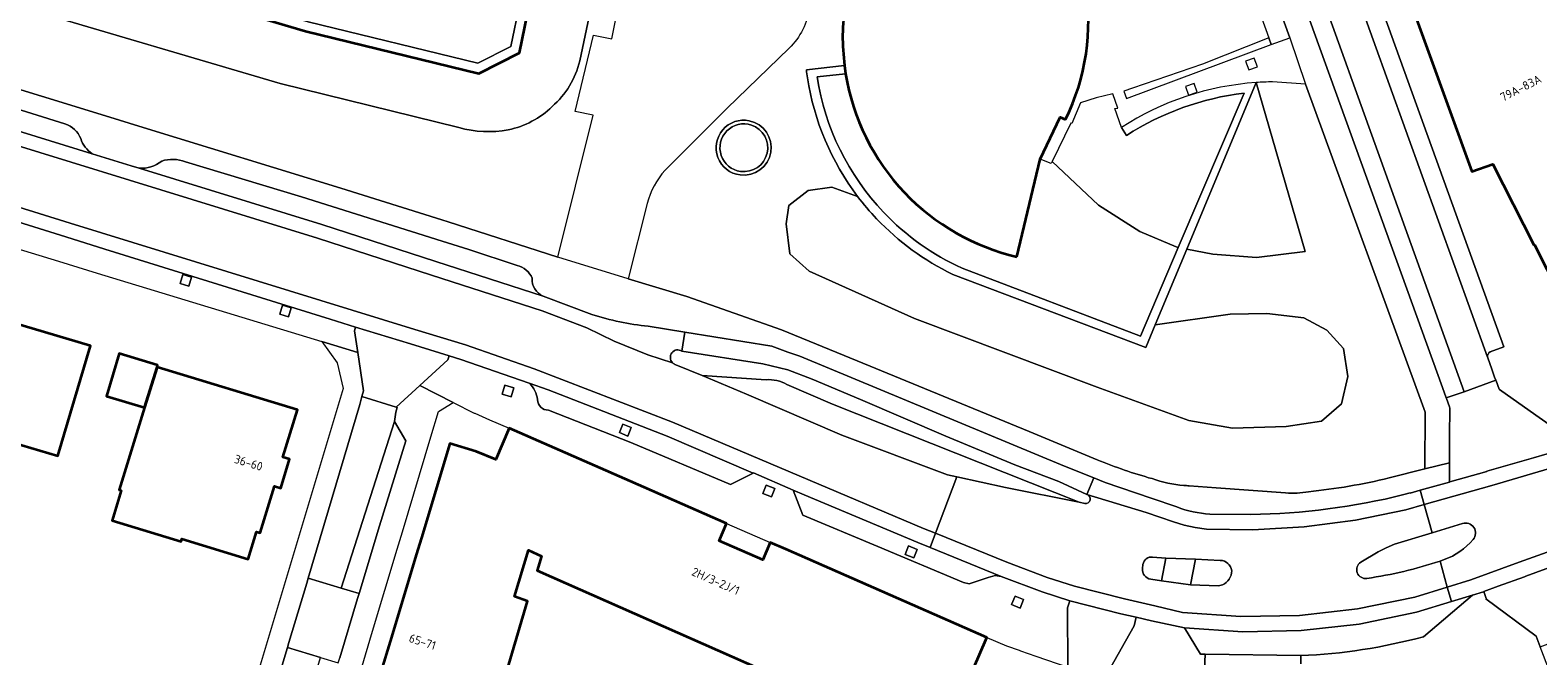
# Model space of a CAD drawing. Extents: x 151587 to 155483, y 462503 to 464608.
# Tile 162 of 236: x 154031 to 154188, y 463337 to 463403. Entities that reach past the tile are written whole.
import ezdxf
from ezdxf.enums import TextEntityAlignment as Align

# ---------------------------------------------------------------- set-up
doc = ezdxf.new("R2010")
doc.units = 0
doc.header["$LTSCALE"] = 0.5
for name, color, linetype, lineweight in [('B-RO-GK-BESCHOEIING-G', 251, 'GK-BESCHOEIING', 35), ('B-RO-GR-BEPLANTING_CULTUUR_BODEMBEDEKKER-GV', 251, 'CONTINUOUS', 18), ('B-RO-GR-BEPLANTING_CULTUUR_HEESTERS-GV', 251, 'CONTINUOUS', 18), ('B-RO-GR-GROENVOORZIENING-GV', 251, 'CONTINUOUS', 18), ('B-RO-GR-HAAG-GV', 251, 'CONTINUOUS', 13), ('B-RO-IE-TERREINAFSCHEIDING_KUNSTMATIG_HEKWERK-G', 251, 'IE-TERREINAFSCHEIDING-KUNSTMATIG', 18), ('B-RO-OG-BEBOUWING-GV', 6, 'CONTINUOUS', 35), ('B-RO-OG-BEBOUWING-T18', 1, 'CONTINUOUS', 18), ('B-RO-OG-TERREIN_CULTUURSCHEIDING-GV', 251, 'CONTINUOUS', 18), ('B-RO-OG-WATER_MEER-GV', 251, 'CONTINUOUS', 18), ('B-RO-OG-WATER_SLOOT-GV', 251, 'CONTINUOUS', 18), ('B-RO-VH-VERHARDING_ASFALT-GV', 251, 'CONTINUOUS', 18), ('B-RO-VH-VERHARDING_BETONSTRAATSTEEN-GV', 251, 'CONTINUOUS', 18), ('B-RO-VH-VERHARDING_HALFVERHARDING_GRIND-GV', 251, 'CONTINUOUS', 18), ('B-RO-VH-VERHARDING_STRAATBAKSTEEN-GV', 251, 'CONTINUOUS', 18), ('B-RO-VH-VERHARDING_TEGEL-GV', 251, 'CONTINUOUS', 18)]:
    doc.layers.add(name, color=color, linetype=linetype, lineweight=lineweight)
doc.styles.add('NLCS-ISO-M200-T18', font='NLCS-ISO.ttf', dxfattribs={"height": 0.36})
doc.linetypes.add('GK-BESCHOEIING', pattern='A,30,-5,[1,NLCS.SHX,S=1,R=0,X=0,Y=0],-5', length=40)
doc.linetypes.add('IE-TERREINAFSCHEIDING-KUNSTMATIG', pattern='A,4,[82,NLCS.SHX,S=0.75,R=90,X=0,Y=0],4,-2', length=10)

msp = doc.modelspace()

# ---------------------------------------------------------------- linework, layer by layer
at = {"layer": 'B-RO-GK-BESCHOEIING-G', "flags": 128}
msp.add_lwpolyline([(154037.36, 463409.099), (154059.507, 463402.54), (154077.638, 463398.104), (154081.866, 463400.249), (154083.83, 463409.813)], dxfattribs=at)
at = {"layer": 'B-RO-GR-BEPLANTING_CULTUUR_BODEMBEDEKKER-GV', "flags": 128}
msp.add_lwpolyline([(154162.41, 463401.831), (154160.373, 463407.543), (154158.167, 463407.413), (154159.003, 463405.222), (154160.218, 463401.822), (154160.481, 463401.114)], close=True, dxfattribs=at)
at = {"layer": 'B-RO-GR-BEPLANTING_CULTUUR_HEESTERS-GV', "flags": 128}
for points in [[(154115.976, 463398.075), (154112.992, 463397.739)], [(154145.352, 463391.61), (154144.807, 463392.449), (154144.119, 463394.439), (154144.417, 463394.469), (154143.909, 463395.968), (154142.165, 463395.541), (154140.527, 463395.019), (154139.615, 463392.872), (154139.513, 463392.908), (154137.58, 463388.901), (154142.412, 463384.322), (154146.751, 463381.554), (154150.542, 463379.958), (154150.755, 463379.915), (154157.625, 463396.031)], [(154150.755, 463379.915), (154150.542, 463379.958), (154146.751, 463381.554), (154142.412, 463384.322), (154137.58, 463388.901), (154137.47, 463388.673), (154136.325, 463389.12), (154133.86, 463378.923)], [(154128.154, 463377.729), (154146.793, 463370.621), (154150.755, 463379.915)]]:
    msp.add_lwpolyline(points, dxfattribs=at)
at = {"layer": 'B-RO-GR-BEPLANTING_CULTUUR_HEESTERS-GV'}
for points in [[(154112.992, 463397.739, 0.1524421), (154119.947, 463383.577)], [(154122.124, 463385.641, -0.1508897), (154115.976, 463398.075)], [(154157.625, 463396.031, 0.1157599), (154145.352, 463391.61)], [(154133.86, 463378.923, -0.1450139), (154122.124, 463385.641)], [(154119.947, 463383.577, 0.0948332), (154128.154, 463377.729)]]:
    msp.add_lwpolyline(points, format="xyb", dxfattribs=at)
at = {"layer": 'B-RO-GR-GROENVOORZIENING-GV', "flags": 128}
for points in [[(154160.481, 463401.114), (154160.218, 463401.822), (154153.286, 463399.087), (154145.965, 463396.567), (154145.057, 463396.263), (154145.347, 463395.492)], [(154159.021, 463398.801), (154158.693, 463399.704), (154157.791, 463399.375), (154158.118, 463398.475)], [(154152.738, 463396.139), (154152.426, 463397.047), (154151.518, 463396.734), (154151.831, 463395.828)], [(154047.313, 463375.867), (154047.594, 463376.785), (154046.677, 463377.066), (154046.396, 463376.149)], [(154057.733, 463372.659), (154058.014, 463373.577), (154057.096, 463373.858), (154056.815, 463372.941)], [(154081, 463364.29), (154081.281, 463365.209), (154080.363, 463365.49), (154080.082, 463364.572)], [(154092.32, 463360.539), (154093.211, 463360.179), (154093.571, 463361.068), (154092.681, 463361.428)], [(154107.324, 463354.167), (154108.214, 463353.807), (154108.575, 463354.696), (154107.685, 463355.056)], [(154122.2, 463347.79), (154123.091, 463347.43), (154123.451, 463348.319), (154122.562, 463348.68)], [(154133.328, 463342.544), (154134.219, 463342.184), (154134.579, 463343.074), (154133.689, 463343.434)]]:
    msp.add_lwpolyline(points, close=True, dxfattribs=at)
for points in [[(154112.992, 463397.739), (154115.976, 463398.075), (154115.876, 463398.928), (154115.852, 463398.925), (154111.877, 463398.477)], [(154127.176, 463377.086), (154147.344, 463369.428), (154148.33, 463371.797), (154151.636, 463379.738), (154158.887, 463397.151)], [(154157.625, 463396.031), (154150.755, 463379.915), (154146.793, 463370.621), (154128.154, 463377.729)], [(154144.807, 463392.449), (154145.352, 463391.61)]]:
    msp.add_lwpolyline(points, dxfattribs=at)
at = {"layer": 'B-RO-GR-GROENVOORZIENING-GV'}
for points in [[(154111.877, 463398.477, 0.0084114), (154111.992, 463397.661)], [(154111.992, 463397.661, 0.1246876), (154117.234, 463385.232)], [(154119.947, 463383.577, -0.1524421), (154112.992, 463397.739)], [(154158.887, 463397.151, 0.1274339), (154144.807, 463392.449)], [(154145.352, 463391.61, -0.1157599), (154157.625, 463396.031)], [(154117.234, 463385.232, 0.0277162), (154119.221, 463382.889)], [(154119.221, 463382.889, 0.0891144), (154127.176, 463377.086)], [(154128.154, 463377.729, -0.0948332), (154119.947, 463383.577)]]:
    msp.add_lwpolyline(points, format="xyb", dxfattribs=at)
at = {"layer": 'B-RO-GR-HAAG-GV', "flags": 128}
msp.add_lwpolyline([(154160.218, 463401.822), (154153.286, 463399.087), (154145.965, 463396.567), (154145.057, 463396.263), (154145.347, 463395.492), (154160.481, 463401.114)], close=True, dxfattribs=at)
for points in [[(154112.992, 463397.739), (154115.976, 463398.075), (154115.876, 463398.928), (154115.852, 463398.925), (154111.877, 463398.477)], [(154127.176, 463377.086), (154147.344, 463369.428), (154148.33, 463371.797), (154151.636, 463379.738), (154158.887, 463397.151)], [(154157.625, 463396.031), (154150.755, 463379.915), (154146.793, 463370.621), (154128.154, 463377.729)], [(154144.807, 463392.449), (154145.352, 463391.61)]]:
    msp.add_lwpolyline(points, dxfattribs=at)
at = {"layer": 'B-RO-GR-HAAG-GV'}
for points in [[(154111.877, 463398.477, 0.0084114), (154111.992, 463397.661)], [(154111.992, 463397.661, 0.1246876), (154117.234, 463385.232)], [(154119.947, 463383.577, -0.1524421), (154112.992, 463397.739)], [(154158.887, 463397.151, 0.1274339), (154144.807, 463392.449)], [(154145.352, 463391.61, -0.1157599), (154157.625, 463396.031)], [(154117.234, 463385.232, 0.0277162), (154119.221, 463382.889)], [(154119.221, 463382.889, 0.0891144), (154127.176, 463377.086)], [(154128.154, 463377.729, -0.0948332), (154119.947, 463383.577)]]:
    msp.add_lwpolyline(points, format="xyb", dxfattribs=at)
at = {"layer": 'B-RO-IE-TERREINAFSCHEIDING_KUNSTMATIG_HEKWERK-G', "flags": 128}
msp.add_lwpolyline([(154144.807, 463392.449), (154144.119, 463394.439)], dxfattribs=at)
at = {"layer": 'B-RO-OG-BEBOUWING-GV', "flags": 128}
for points in [[(154171.981, 463414.005), (154181.456, 463387.85), (154183.643, 463388.62), (154187.923, 463380.175), (154188.011, 463380.175), (154193.125, 463370.073), (154192.99, 463370.015), (154195.562, 463364.965), (154200.455, 463366.699), (154248.839, 463384.253), (154245.401, 463393.752), (154243.222, 463399.795), (154242.268, 463402.443), (154243.095, 463402.741)], [(154115.876, 463398.928), (154115.976, 463398.075)], [(154133.86, 463378.923), (154136.325, 463389.12), (154138.391, 463393.521), (154138.956, 463393.28)], [(154129.322, 463335.78), (154130.75, 463339.122), (154109.714, 463348.333), (154108.089, 463349.045), (154107.307, 463347.221), (154102.748, 463349.224), (154103.539, 463351.037), (154093.436, 463355.46), (154080.805, 463360.99), (154079.401, 463357.736), (154077.34, 463358.567), (154074.6, 463359.399), (154071.63, 463349.546), (154071.085, 463347.74), (154068.495, 463339.148), (154067.292, 463335.155)], [(154076.131, 463320.545), (154082.71, 463342.903), (154081.353, 463343.388), (154082.828, 463348.23), (154084.181, 463347.627), (154083.723, 463346.121), (154115.756, 463331.947)]]:
    msp.add_lwpolyline(points, dxfattribs=at)
at = {"layer": 'B-RO-OG-BEBOUWING-GV'}
for points in [[(154138.956, 463393.28, 0.157497), (154141.044, 463407.362)], [(154115.949, 463405.337, 0.07661), (154115.876, 463398.928)], [(154115.976, 463398.075, 0.1508897), (154122.124, 463385.641)], [(154122.124, 463385.641, 0.1450139), (154133.86, 463378.923)]]:
    msp.add_lwpolyline(points, format="xyb", dxfattribs=at)
at = {"layer": 'B-RO-OG-BEBOUWING-GV', "flags": 128}
for points in [[(153993.587, 463337.848), (153997.214, 463336.778), (154005.11, 463334.45), (154013.829, 463363.967), (154033.606, 463358.123), (154037.019, 463369.627), (154013.314, 463376.67), (154013.518, 463377.361), (154010.668, 463377.453), (154003.374, 463379.612), (153999.96, 463368.081), (154002.308, 463367.392), (153994.606, 463341.3)], [(154042.673, 463363.169), (154043.986, 463367.389), (154044.051, 463367.606), (154040.029, 463368.82), (154038.704, 463364.36)], [(154043.986, 463367.389), (154042.673, 463363.169), (154040.045, 463354.538), (154040.246, 463354.476), (154039.296, 463351.357), (154046.509, 463349.162), (154046.585, 463349.41), (154053.501, 463347.303), (154054.375, 463350.174), (154054.778, 463350.051), (154056.267, 463354.941), (154056.931, 463354.738), (154057.853, 463357.763), (154057.156, 463357.975), (154058.662, 463362.919)]]:
    msp.add_lwpolyline(points, close=True, dxfattribs=at)
at = {"layer": 'B-RO-OG-TERREIN_CULTUURSCHEIDING-GV', "flags": 128}
for points in [[(154074.411, 463382.591), (154085.904, 463378.883), (154089.593, 463393.724), (154087.717, 463394.134), (154089.618, 463402.122), (154091.547, 463401.722), (154092.695, 463407.529), (154090.029, 463408.201), (154083.61, 463410.171), (154084.406, 463413.879), (154084.486, 463414.252), (154085.466, 463418.818), (154085.52, 463419.067), (154086.124, 463421.881), (154092.784, 463420.751), (154092.847, 463421.138), (154092.232, 463421.25), (154091.217, 463421.435), (154086.619, 463422.272), (154085.995, 463422.319), (154083.3, 463410.006), (154083.83, 463409.813), (154089.966, 463407.901), (154088.192, 463399.412)], [(154075.536, 463392.436), (154056.876, 463397.034), (154030.117, 463404.919), (154008.245, 463411.384), (154006.032, 463403.69), (154038.604, 463393.662), (154042.538, 463392.455), (154063.213, 463386.111), (154073.755, 463382.803), (154074.411, 463382.591)], [(154110.062, 463400.748), (154103.575, 463394.427), (154097.094, 463387.973)], [(154111.877, 463398.477), (154115.852, 463398.925), (154115.876, 463398.928)], [(154158.887, 463397.151), (154164.033, 463379.484), (154158.921, 463378.861), (154154.381, 463379.185), (154151.636, 463379.738), (154148.33, 463371.797), (154156.163, 463372.914), (154160.022, 463373.006), (154163.88, 463372.547), (154166.269, 463371.263), (154168.014, 463369.336), (154168.474, 463366.401), (154167.831, 463363.557), (154165.718, 463361.722), (154162.043, 463361.172), (154156.439, 463360.988), (154151.845, 463361.814), (154142.291, 463365.3), (154123.182, 463372.456), (154112.158, 463377.41), (154110.137, 463379.244), (154109.769, 463382.364), (154110.045, 463384.29), (154112.066, 463385.85), (154114.546, 463386.217), (154117.234, 463385.232)], [(154172.787, 463355.803), (154176.545, 463356.743), (154176.579, 463362.686), (154164.042, 463396.981), (154160.597, 463397.219)], [(154117.234, 463385.232), (154114.546, 463386.217), (154112.066, 463385.85), (154110.045, 463384.29), (154109.769, 463382.364), (154110.137, 463379.244), (154112.158, 463377.41), (154123.182, 463372.456), (154142.291, 463365.3), (154151.845, 463361.814), (154156.439, 463360.988), (154162.043, 463361.172), (154165.718, 463361.722), (154167.831, 463363.557), (154168.474, 463366.401), (154168.014, 463369.336), (154166.269, 463371.263), (154163.88, 463372.547), (154160.022, 463373.006), (154156.163, 463372.914), (154148.33, 463371.797), (154147.344, 463369.428), (154127.176, 463377.086)], [(154095.238, 463384.488), (154093.246, 463376.626), (154099.384, 463374.76), (154109.267, 463371.269), (154117.189, 463368.044), (154135.157, 463360.647), (154142.284, 463357.68)], [(154151.886, 463354.977), (154154.715, 463354.767), (154161.967, 463354.228)]]:
    msp.add_lwpolyline(points, dxfattribs=at)
at = {"layer": 'B-RO-OG-TERREIN_CULTUURSCHEIDING-GV'}
for points in [[(154112.205, 463405.004, -0.1713754), (154110.062, 463400.748)], [(154115.876, 463398.928, -0.07661), (154115.949, 463405.337)], [(154088.192, 463399.412, -0.1534797), (154085.292, 463394.643)], [(154111.992, 463397.661, -0.0084114), (154111.877, 463398.477)], [(154117.234, 463385.232, -0.1246876), (154111.992, 463397.661)], [(154160.597, 463397.219, 0.0140129), (154158.887, 463397.151)], [(154085.292, 463394.643, -0.1459787), (154080.715, 463392.213)], [(154080.715, 463392.213, -0.114111), (154075.536, 463392.436)], [(154104.937, 463387.485, -1.0373713), (154105.905, 463393.157)], [(154105.905, 463393.157, -0.9639992), (154104.937, 463387.485)], [(154097.094, 463387.973, 0.1245177), (154095.238, 463384.488)], [(154119.221, 463382.889, -0.0277162), (154117.234, 463385.232)], [(154127.176, 463377.086, -0.0891144), (154119.221, 463382.889)], [(154142.284, 463357.68, 0.027595), (154148.021, 463355.72)], [(154164.373, 463354.358, 0.0357798), (154172.787, 463355.803)], [(154148.021, 463355.72, 0.0662609), (154151.329, 463355.009)], [(154151.329, 463355.009, 0.0108394), (154151.886, 463354.977)], [(154161.967, 463354.228, 0.066486), (154164.373, 463354.358)]]:
    msp.add_lwpolyline(points, format="xyb", dxfattribs=at)
at = {"layer": 'B-RO-OG-TERREIN_CULTUURSCHEIDING-GV', "flags": 128}
msp.add_lwpolyline([(154158.887, 463397.151), (154151.636, 463379.738), (154154.381, 463379.185), (154158.921, 463378.861), (154164.033, 463379.484)], close=True, dxfattribs=at)
at = {"layer": 'B-RO-OG-WATER_MEER-GV', "flags": 128}
for points in [[(154083.3, 463410.006), (154085.995, 463422.319), (154086.619, 463422.272), (154092.436, 463449.326), (154091.041, 463453.772), (154068.32, 463459.111), (154000.1, 463475.734), (153991.401, 463477.848), (153978.816, 463426.289), (153984.577, 463424.586), (153984.808, 463425.533), (154004.241, 463419.823), (154004.943, 463422.211), (154014.979, 463419.121), (154014.034, 463415.907), (154037.36, 463409.099), (154037.644, 463410.058), (154059.777, 463403.503), (154077.516, 463399.163), (154080.983, 463400.922), (154082.85, 463410.014)], [(154083.83, 463409.813), (154083.3, 463410.006), (154082.85, 463410.014), (154080.983, 463400.922), (154077.516, 463399.163), (154059.777, 463403.503), (154037.644, 463410.058), (154037.36, 463409.099), (154059.507, 463402.54), (154077.638, 463398.104), (154081.866, 463400.249)]]:
    msp.add_lwpolyline(points, close=True, dxfattribs=at)
at = {"layer": 'B-RO-OG-WATER_SLOOT-GV', "flags": 128}
for points in [[(154083.83, 463409.813), (154081.866, 463400.249), (154077.638, 463398.104), (154059.507, 463402.54), (154037.36, 463409.099), (154036.8, 463406.935), (154009.365, 463415.095), (154009.317, 463415.109), (154008.245, 463411.384), (154030.117, 463404.919), (154056.876, 463397.034), (154075.536, 463392.436)], [(154088.192, 463399.412), (154089.966, 463407.901), (154083.83, 463409.813)]]:
    msp.add_lwpolyline(points, dxfattribs=at)
at = {"layer": 'B-RO-OG-WATER_SLOOT-GV'}
for points in [[(154085.292, 463394.643, 0.1534797), (154088.192, 463399.412)], [(154080.715, 463392.213, 0.1459787), (154085.292, 463394.643)], [(154075.536, 463392.436, 0.114111), (154080.715, 463392.213)]]:
    msp.add_lwpolyline(points, format="xyb", dxfattribs=at)
at = {"layer": 'B-RO-VH-VERHARDING_ASFALT-GV', "flags": 128}
for points in [[(153958.099, 463414.001), (153956.445, 463414.552), (153951.033, 463416.106), (153947.824, 463417.03), (153946.202, 463417.497), (153933.48, 463421.408), (153933.074, 463421.532), (153932.644, 463420.131), (153947.408, 463415.642), (153950.602, 463414.671), (153956.029, 463413.111), (153991.456, 463402.106), (154015.336, 463394.884), (154060.767, 463380.884), (154072.7, 463377.008), (154084.251, 463373.257), (154088.918, 463371.493), (154091.789, 463370.084), (154095.282, 463368.679), (154097.887, 463367.844)], [(154097.887, 463367.844), (154095.282, 463368.679), (154091.789, 463370.084), (154088.918, 463371.493), (154084.251, 463373.257), (154072.7, 463377.008), (154060.767, 463380.884), (154015.336, 463394.884), (153991.456, 463402.106), (153956.029, 463413.111)], [(154089.45, 463372.9), (154084.356, 463374.799), (154073.14, 463378.444), (154061.216, 463382.315), (154042.105, 463388.194), (154041.279, 463388.449), (154037.224, 463389.7), (154037.218, 463389.704), (154015.678, 463396.346), (154000.462, 463400.954), (154000.303, 463400.998), (154000, 463401.089), (153996.227, 463402.23), (153996.223, 463402.233), (153991.82, 463403.564), (153975.82, 463408.537), (153958.46, 463413.89)], [(153963.793, 463404.448), (153969.647, 463402.617), (153979.789, 463399.542), (154006.816, 463391.208), (154007.491, 463390.982), (154034.9, 463382.448), (154070.95, 463371.306), (154076.229, 463369.728), (154083.425, 463367.204), (154097.887, 463361.644), (154111.136, 463355.999), (154124.131, 463350.519), (154125.376, 463350.011), (154127.604, 463355.901), (154126.632, 463356.111), (154115.573, 463360.286), (154105.605, 463364.571), (154100.977, 463366.495), (154098.218, 463367.643)], [(154006.329, 463389.793), (154034.452, 463381.014), (154038.536, 463379.74), (154062.092, 463372.391), (154064.755, 463371.573), (154070.491, 463369.813), (154074.525, 463368.579), (154075.762, 463368.2), (154082.892, 463365.695), (154082.898, 463365.691), (154084.874, 463364.995), (154097.305, 463360.155), (154106.318, 463356.311), (154106.33, 463356.316), (154110.507, 463354.527), (154111.638, 463354.035), (154119.22, 463350.853), (154123.514, 463349.039), (154124.808, 463348.511), (154125.376, 463350.011), (154124.131, 463350.519), (154111.136, 463355.999), (154097.887, 463361.644), (154083.425, 463367.204), (154076.229, 463369.728), (154070.95, 463371.306), (154034.9, 463382.448), (154007.491, 463390.982)], [(154098.854, 463369.069), (154099.172, 463371.042), (154095.335, 463371.658)], [(154192.616, 463357.693), (154183.522, 463355.022), (154176.472, 463353.009), (154177.294, 463350.063), (154180.46, 463351.026)], [(154140.971, 463353.135), (154140.384, 463353.253), (154132.69, 463354.801), (154127.604, 463355.901), (154125.376, 463350.011), (154132.816, 463346.977), (154137.042, 463345.399), (154139.918, 463344.462), (154145.127, 463343.15), (154148.287, 463342.426), (154151.207, 463341.719), (154157.309, 463341.288), (154163.425, 463341.417), (154169.496, 463342.106), (154175.482, 463343.342), (154178.881, 463344.378), (154178.12, 463347.106)], [(154141.923, 463355.794), (154141.207, 463354.079), (154147.389, 463352.173), (154150.265, 463351.195), (154151.385, 463350.853), (154152.536, 463350.604), (154153.705, 463350.439), (154158.545, 463350.382), (154163.931, 463350.675), (154169.274, 463351.368), (154174.558, 463352.462), (154176.472, 463353.009), (154176.054, 463354.507), (154175.008, 463354.215), (154175.003, 463354.233), (154174.35, 463354.049)], [(154150.603, 463352.757), (154147.906, 463353.688), (154143.113, 463355.325), (154141.923, 463355.794)], [(154169.838, 463346.994), (154171.647, 463348.063), (154172.492, 463348.499), (154173.369, 463348.869), (154177.294, 463350.063), (154176.472, 463353.009), (154174.558, 463352.462), (154169.274, 463351.368), (154163.931, 463350.675), (154158.545, 463350.382), (154153.705, 463350.439), (154152.536, 463350.604), (154151.385, 463350.853), (154150.265, 463351.195), (154147.389, 463352.173), (154141.207, 463354.079)], [(154158.342, 463351.968), (154154.046, 463352.005)], [(154178.555, 463347.255), (154178.12, 463347.106), (154178.881, 463344.378), (154181.331, 463345.124), (154186.402, 463346.977), (154193.603, 463349.55)], [(154147.024, 463346.314), (154147.062, 463346.743)], [(154148.07, 463347.525), (154149.444, 463347.405), (154152.57, 463347.294), (154155.148, 463347.173)], [(154152.047, 463344.621), (154148.993, 463345.026), (154147.879, 463345.21)], [(154155.363, 463344.62), (154154.956, 463344.503), (154152.047, 463344.621)]]:
    msp.add_lwpolyline(points, dxfattribs=at)
at = {"layer": 'B-RO-VH-VERHARDING_ASFALT-GV'}
for points in [[(154095.335, 463371.658, -0.0523364), (154089.45, 463372.9)], [(154097.887, 463367.844, -0.9005294), (154098.854, 463369.069)], [(154098.218, 463367.643, -0.1416779), (154097.887, 463367.844)], [(154141.207, 463354.079, -0.945165), (154140.971, 463353.135)], [(154154.046, 463352.005, -0.0726351), (154150.603, 463352.757)], [(154174.35, 463354.049, -0.0562913), (154158.342, 463351.968)], [(154180.46, 463351.026, -0.7725059), (154181.566, 463349.353)], [(154181.566, 463349.353, -0.1289621), (154178.555, 463347.255)], [(154147.062, 463346.743, -0.3988724), (154148.07, 463347.525)], [(154155.148, 463347.173, -0.3639144), (154156.338, 463346.096)], [(154170.474, 463345.288, -0.8137048), (154169.838, 463346.994)], [(154178.12, 463347.106, -0.0452165), (154170.474, 463345.288)], [(154147.879, 463345.21, -0.4139814), (154147.024, 463346.314)], [(154156.338, 463346.096, -0.3024486), (154155.363, 463344.62)]]:
    msp.add_lwpolyline(points, format="xyb", dxfattribs=at)
at = {"layer": 'B-RO-VH-VERHARDING_ASFALT-GV', "flags": 128}
for points in [[(154141.923, 463355.794), (154138.86, 463357.019), (154111.178, 463368.543), (154109.931, 463368.941), (154108.269, 463369.58), (154099.172, 463371.042), (154098.854, 463369.069), (154107.33, 463367.713), (154109.945, 463367.094), (154112.467, 463366.12), (154117.541, 463363.991), (154126.44, 463360.162), (154133.65, 463357.181), (154138.28, 463355.431), (154141.207, 463354.079)], [(154183.001, 463356.483), (154179.148, 463355.371), (154179.104, 463355.359), (154176.054, 463354.507), (154176.472, 463353.009), (154183.522, 463355.022), (154192.616, 463357.693), (154199.083, 463359.541), (154198.637, 463361.041), (154197.691, 463360.767), (154197.638, 463360.752), (154196.994, 463360.573), (154195.866, 463360.23), (154192.551, 463359.275), (154192.16, 463359.162), (154187.873, 463357.89), (154183.013, 463356.487)], [(154181.516, 463343.528), (154182.646, 463343.896), (154182.682, 463343.909), (154184.212, 463344.462), (154186.942, 463345.46), (154187.102, 463345.518), (154191.639, 463347.181), (154194.861, 463348.364), (154194.882, 463348.372), (154195.603, 463348.635), (154197.658, 463349.529), (154198.511, 463349.882), (154199.609, 463350.352), (154201.561, 463351.194), (154201.104, 463352.733), (154197.785, 463351.373), (154193.603, 463349.55), (154186.402, 463346.977), (154181.331, 463345.124), (154178.881, 463344.378), (154179.306, 463342.856)], [(154147.962, 463340.86), (154151.388, 463340.129), (154157.487, 463339.697), (154163.602, 463339.826), (154169.678, 463340.515), (154175.665, 463341.75), (154179.306, 463342.856), (154178.881, 463344.378), (154175.482, 463343.342), (154169.496, 463342.106), (154163.425, 463341.417), (154157.309, 463341.288), (154151.207, 463341.719), (154148.287, 463342.426), (154145.127, 463343.15), (154139.918, 463344.462), (154137.042, 463345.399), (154132.816, 463346.977), (154125.376, 463350.011), (154124.808, 463348.511), (154132.234, 463345.484), (154136.518, 463343.888), (154139.422, 463342.942), (154144.754, 463341.59), (154146.351, 463341.227), (154147.954, 463340.862)]]:
    msp.add_lwpolyline(points, close=True, dxfattribs=at)
at = {"layer": 'B-RO-VH-VERHARDING_BETONSTRAATSTEEN-GV', "flags": 128}
for points in [[(154169.428, 463406.404), (154183.097, 463368.415)], [(154183.367, 463368.989), (154184.796, 463369.503), (154171.415, 463406.641), (154170.194, 463406.188)], [(154034.359, 463392.823), (154004.941, 463402.044)], [(154000.462, 463400.954), (154015.678, 463396.346), (154037.218, 463389.704)], [(154042.105, 463388.194), (154061.216, 463382.315), (154073.14, 463378.444), (154084.356, 463374.799)], [(154081.633, 463378), (154076.586, 463379.682), (154073.789, 463380.564), (154059.096, 463385.194), (154046.949, 463388.843)], [(154106.318, 463356.311), (154097.305, 463360.155), (154084.874, 463364.995), (154082.898, 463365.691)], [(154107.673, 463366.072), (154100.977, 463366.495), (154105.605, 463364.571), (154115.573, 463360.286), (154126.632, 463356.111), (154127.604, 463355.901), (154132.69, 463354.801), (154140.384, 463353.253), (154114.618, 463363.51), (154109.842, 463365.577)], [(154084.904, 463362.883), (154093.535, 463359.516), (154103.951, 463355.123), (154106.318, 463356.311)], [(154176.378, 463339.192), (154181.516, 463343.528), (154179.306, 463342.856), (154175.665, 463341.75), (154169.678, 463340.515), (154163.602, 463339.826), (154157.487, 463339.697), (154151.388, 463340.129), (154153.081, 463337.354), (154153.558, 463337.377), (154163.57, 463337.209)]]:
    msp.add_lwpolyline(points, dxfattribs=at)
at = {"layer": 'B-RO-VH-VERHARDING_BETONSTRAATSTEEN-GV'}
for points in [[(154036.014, 463391.29, 0.2277316), (154034.359, 463392.823)], [(154105.905, 463393.157, 1.0373713), (154104.937, 463387.485)], [(154104.988, 463387.856, -1.0949313), (154106.124, 463392.702)], [(154104.937, 463387.485, 0.9639992), (154105.905, 463393.157)], [(154106.124, 463392.702, -0.9132598), (154104.988, 463387.856)], [(154037.218, 463389.704, -0.1641236), (154036.014, 463391.29)], [(154044.478, 463388.924, -0.1828304), (154042.105, 463388.194)], [(154046.949, 463388.843, 0.1873712), (154044.478, 463388.924)], [(154083.201, 463376.677, 0.2521392), (154081.633, 463378)], [(154084.356, 463374.799, -0.3128008), (154083.201, 463376.677)], [(154183.097, 463368.415, -0.3384798), (154183.367, 463368.989)], [(154082.898, 463365.691, -0.1817532), (154083.774, 463363.986)], [(154109.842, 463365.577, 0.1425101), (154107.673, 463366.072)], [(154083.774, 463363.986, 0.4115534), (154084.904, 463362.883)], [(154163.57, 463337.209, 0.0561448), (154176.378, 463339.192)]]:
    msp.add_lwpolyline(points, format="xyb", dxfattribs=at)
at = {"layer": 'B-RO-VH-VERHARDING_BETONSTRAATSTEEN-GV', "flags": 128}
for points in [[(154092.32, 463360.539), (154092.681, 463361.428), (154093.571, 463361.068), (154093.211, 463360.179)], [(154110.507, 463354.527), (154111.503, 463351.903), (154119.347, 463348.612), (154128.286, 463344.862), (154128.878, 463344.723), (154130.895, 463345.395), (154131.623, 463345.578), (154132.234, 463345.484), (154124.808, 463348.511), (154123.514, 463349.039), (154119.22, 463350.853), (154111.638, 463354.035)], [(154122.2, 463347.79), (154122.562, 463348.68), (154123.451, 463348.319), (154123.091, 463347.43)]]:
    msp.add_lwpolyline(points, close=True, dxfattribs=at)
at = {"layer": 'B-RO-VH-VERHARDING_HALFVERHARDING_GRIND-GV'}
for points in [[(154106.124, 463392.702, 1.0949313), (154104.988, 463387.856)], [(154104.988, 463387.856, 0.9132598), (154106.124, 463392.702)]]:
    msp.add_lwpolyline(points, format="xyb", dxfattribs=at)
at = {"layer": 'B-RO-VH-VERHARDING_STRAATBAKSTEEN-GV', "flags": 128}
for points in [[(154160.278, 463436.751), (154157.453, 463444.777), (154157.017, 463445.951), (154149.462, 463443.143), (154152.566, 463436.988), (154153.402, 463434.719), (154154.561, 463431.57), (154156.438, 463432.186), (154180.651, 463364.804), (154183.945, 463366.026), (154183.826, 463366.35), (154183.529, 463367.184), (154183.108, 463368.372), (154183.102, 463368.395), (154183.097, 463368.415), (154169.428, 463406.404), (154167.827, 463410.64), (154164.522, 463420.027), (154161.565, 463428.222)], [(154183.097, 463368.415), (154183.102, 463368.395), (154183.108, 463368.372), (154183.529, 463367.184), (154183.826, 463366.35), (154183.945, 463366.026), (154183.971, 463365.957), (154184.313, 463365.078), (154184.324, 463365.031), (154188.127, 463362.364), (154192.551, 463359.275), (154195.866, 463360.23), (154196.994, 463360.573), (154197.638, 463360.752), (154197.691, 463360.767), (154196.569, 463362.979), (154195.562, 463364.965), (154192.99, 463370.015), (154193.125, 463370.073), (154188.011, 463380.175), (154187.923, 463380.175), (154183.643, 463388.62), (154181.456, 463387.85), (154171.981, 463414.005)], [(154170.194, 463406.188), (154171.415, 463406.641), (154184.796, 463369.503), (154183.367, 463368.989)], [(154180.46, 463351.026), (154177.294, 463350.063), (154173.369, 463348.869), (154172.492, 463348.499), (154171.647, 463348.063), (154169.838, 463346.994)], [(154147.062, 463346.743), (154147.024, 463346.314)], [(154148.993, 463345.026), (154149.444, 463347.405), (154148.07, 463347.525)], [(154152.57, 463347.294), (154152.047, 463344.621), (154154.956, 463344.503), (154155.363, 463344.62)], [(154155.148, 463347.173), (154152.57, 463347.294)], [(154178.12, 463347.106), (154178.555, 463347.255)], [(154147.879, 463345.21), (154148.993, 463345.026)], [(154191.525, 463330.479), (154188.603, 463338.134), (154188.163, 463339.233), (154182.919, 463343.153), (154182.947, 463343.173), (154182.682, 463343.909), (154182.646, 463343.896), (154181.516, 463343.528), (154176.378, 463339.192)], [(154218.166, 463292.247), (154218.147, 463292.28), (154218.103, 463292.342), (154209.509, 463302.318), (154205.214, 463307.367), (154203.964, 463308.835), (154203.313, 463308.337), (154198.728, 463307.026), (154196.242, 463306.315), (154151.972, 463331.046), (154153.483, 463333.385), (154153.501, 463333.412), (154153.522, 463336.567), (154153.558, 463337.377), (154153.081, 463337.354), (154151.388, 463340.129), (154147.962, 463340.86), (154147.954, 463340.862), (154146.351, 463341.227), (154146.138, 463340.343), (154143.56, 463335.743)], [(154163.558, 463336.356), (154163.57, 463337.209), (154153.558, 463337.377), (154153.522, 463336.567), (154153.501, 463333.412), (154153.483, 463333.385), (154153.602, 463333.102), (154153.731, 463332.795), (154153.887, 463332.506), (154154.06, 463332.23), (154154.265, 463331.968), (154154.487, 463331.728), (154154.731, 463331.506), (154154.994, 463331.302), (154155.269, 463331.124), (154197.123, 463307.764), (154196.242, 463306.315), (154198.728, 463307.026), (154203.313, 463308.337), (154203.964, 463308.835), (154200.687, 463312.973), (154197.869, 463317.432), (154197.121, 463316.984), (154195.779, 463316.245)], [(154163.57, 463337.209), (154163.558, 463336.356)]]:
    msp.add_lwpolyline(points, dxfattribs=at)
for points in [[(154154.561, 463431.57), (154155.311, 463429.449), (154158.086, 463421.422), (154178.374, 463365.264), (154178.772, 463364.171), (154180.651, 463364.804), (154156.438, 463432.186)], [(154178.772, 463364.171), (154178.792, 463364.115), (154179.093, 463363.222), (154179.138, 463363.1), (154179.121, 463360.172), (154179.111, 463357.385), (154179.104, 463355.359), (154179.148, 463355.371), (154183.001, 463356.483), (154183.013, 463356.487), (154187.873, 463357.89), (154192.16, 463359.162), (154192.551, 463359.275), (154188.127, 463362.364), (154184.324, 463365.031), (154184.313, 463365.078), (154183.971, 463365.957), (154183.945, 463366.026), (154180.651, 463364.804)], [(154068.998, 463363.207), (154065.415, 463364.306), (154065.206, 463363.489), (154059.792, 463345.309), (154063.229, 463344.275), (154068.82, 463361.693), (154068.875, 463362.194), (154068.965, 463362.69), (154069.091, 463363.178)], [(154065.113, 463343.706), (154067.236, 463350.779), (154069.985, 463359.666), (154068.82, 463361.693), (154063.229, 463344.275)], [(154193.74, 463340.061), (154193.25, 463341.218), (154194.016, 463343.792), (154195.157, 463347.625), (154195.154, 463347.644), (154194.883, 463348.31), (154194.861, 463348.364), (154191.639, 463347.181), (154187.102, 463345.518), (154186.942, 463345.46), (154184.212, 463344.462), (154182.682, 463343.909), (154182.947, 463343.173), (154182.919, 463343.153), (154188.163, 463339.233), (154188.603, 463338.134), (154191.918, 463339.377)], [(154063.229, 463344.275), (154059.792, 463345.309), (154059.634, 463344.784), (154057.774, 463338.581), (154057.622, 463338.078), (154061.087, 463337.03), (154062.939, 463336.466), (154063.09, 463336.968), (154064.952, 463343.171), (154065.113, 463343.706)], [(154033.246, 463237.488), (154036.599, 463249.436), (154043.904, 463273.263), (154048.043, 463287.143), (154047.881, 463293.103), (154048.629, 463295.315), (154055.78, 463319.115), (154061.087, 463337.03), (154057.622, 463338.078), (154054.327, 463327.062), (154053.037, 463322.751), (154043.041, 463289.337), (154043.309, 463282.897), (154042.785, 463281.186), (154033.389, 463250.155), (154029.633, 463238.568)]]:
    msp.add_lwpolyline(points, close=True, dxfattribs=at)
at = {"layer": 'B-RO-VH-VERHARDING_STRAATBAKSTEEN-GV'}
for points in [[(154183.367, 463368.989, 0.3384798), (154183.097, 463368.415)], [(154181.566, 463349.353, 0.7725059), (154180.46, 463351.026)], [(154178.555, 463347.255, 0.1289621), (154181.566, 463349.353)], [(154148.07, 463347.525, 0.3988724), (154147.062, 463346.743)], [(154156.338, 463346.096, 0.3639144), (154155.148, 463347.173)], [(154169.838, 463346.994, 0.8137048), (154170.474, 463345.288)], [(154170.474, 463345.288, 0.0452165), (154178.12, 463347.106)], [(154147.024, 463346.314, 0.4139814), (154147.879, 463345.21)], [(154155.363, 463344.62, 0.3024486), (154156.338, 463346.096)], [(154176.378, 463339.192, -0.0561448), (154163.57, 463337.209)]]:
    msp.add_lwpolyline(points, format="xyb", dxfattribs=at)
at = {"layer": 'B-RO-VH-VERHARDING_TEGEL-GV', "flags": 128}
for points in [[(154085.904, 463378.883), (154074.411, 463382.591), (154073.755, 463382.803), (154063.213, 463386.111), (154042.538, 463392.455), (154038.604, 463393.662), (154006.032, 463403.69), (154004.016, 463404.318), (154000, 463405.567), (153980.588, 463411.541), (153975.781, 463413.021), (153961.985, 463417.24), (153962.155, 463417.923), (153961.731, 463418.097), (153961.936, 463418.764), (153958.49, 463419.79), (153953.215, 463421.36), (153952.637, 463421.533), (153952.482, 463420.929)], [(154004.941, 463402.044), (154034.359, 463392.823)], [(154037.218, 463389.704), (154037.224, 463389.7), (154041.279, 463388.449), (154042.105, 463388.194)], [(154046.949, 463388.843), (154059.096, 463385.194), (154073.789, 463380.564), (154076.586, 463379.682), (154081.633, 463378)], [(154142.284, 463357.68), (154135.157, 463360.647), (154117.189, 463368.044), (154109.267, 463371.269), (154099.384, 463374.76), (154093.246, 463376.626), (154085.904, 463378.883)], [(154084.356, 463374.799), (154089.45, 463372.9)], [(154095.335, 463371.658), (154099.172, 463371.042), (154108.269, 463369.58), (154109.931, 463368.941), (154111.178, 463368.543), (154138.86, 463357.019), (154141.923, 463355.794), (154143.113, 463355.325), (154147.906, 463353.688), (154150.603, 463352.757)], [(154082.898, 463365.691), (154082.892, 463365.695), (154075.762, 463368.2), (154074.525, 463368.579), (154074.397, 463368.163), (154071.455, 463365.463), (154074.962, 463363.679), (154077.158, 463362.579), (154077.196, 463362.56), (154078.74, 463361.885), (154080.805, 463360.99), (154093.436, 463355.46), (154103.539, 463351.037), (154108.089, 463349.045), (154109.714, 463348.333), (154130.75, 463339.122), (154132.784, 463338.23), (154132.785, 463338.23), (154134.11, 463337.772), (154134.27, 463337.717)], [(154141.207, 463354.079), (154138.28, 463355.431), (154133.65, 463357.181), (154126.44, 463360.162), (154117.541, 463363.991), (154112.467, 463366.12), (154109.945, 463367.094), (154107.33, 463367.713), (154098.854, 463369.069)], [(154098.218, 463367.643), (154100.977, 463366.495), (154107.673, 463366.072)], [(154065.322, 463335.757), (154066.523, 463339.767), (154069.09, 463348.332), (154069.636, 463350.154), (154072.619, 463360.099), (154073.411, 463362.742), (154074.962, 463363.679), (154071.455, 463365.463), (154068.998, 463363.207), (154069.091, 463363.178), (154068.965, 463362.69), (154068.875, 463362.194), (154068.82, 463361.693), (154069.985, 463359.666), (154067.236, 463350.779), (154065.113, 463343.706), (154064.952, 463343.171), (154063.09, 463336.968)], [(154109.842, 463365.577), (154114.618, 463363.51), (154140.384, 463353.253), (154140.971, 463353.135)], [(154134.27, 463337.717), (154135.869, 463337.164), (154139.217, 463335.99), (154139.168, 463342.213), (154139.422, 463342.942), (154136.518, 463343.888), (154132.234, 463345.484), (154131.623, 463345.578), (154130.895, 463345.395), (154128.878, 463344.723), (154128.286, 463344.862), (154119.347, 463348.612), (154111.503, 463351.903), (154110.507, 463354.527), (154106.33, 463356.316), (154106.318, 463356.311), (154103.951, 463355.123), (154093.535, 463359.516), (154084.904, 463362.883)], [(154174.35, 463354.049), (154175.003, 463354.233), (154175.008, 463354.215), (154176.054, 463354.507), (154179.104, 463355.359), (154179.111, 463357.385), (154176.545, 463356.743), (154172.787, 463355.803)], [(154161.967, 463354.228), (154154.715, 463354.767), (154151.886, 463354.977)], [(154154.046, 463352.005), (154158.342, 463351.968)]]:
    msp.add_lwpolyline(points, dxfattribs=at)
for points in [[(154162.41, 463401.831), (154164.042, 463396.981), (154176.579, 463362.686), (154176.545, 463356.743), (154179.111, 463357.385), (154179.121, 463360.172), (154179.138, 463363.1), (154179.093, 463363.222), (154178.792, 463364.115), (154178.772, 463364.171), (154178.374, 463365.264), (154158.086, 463421.422), (154155.718, 463420.525), (154158.607, 463412.556), (154156.681, 463411.842), (154158.167, 463407.413), (154160.373, 463407.543)], [(154003.949, 463389.785), (154001.24, 463388.318), (154003.913, 463387.533), (154033.689, 463378.456), (154037.724, 463377.226), (154061.22, 463370.065), (154064.971, 463368.925), (154064.633, 463371.177), (154064.755, 463371.573), (154062.092, 463372.391), (154038.536, 463379.74), (154034.452, 463381.014), (154006.329, 463389.793), (154004.164, 463390.472)], [(154047.313, 463375.867), (154046.396, 463376.149), (154046.677, 463377.066), (154047.594, 463376.785)], [(154057.733, 463372.659), (154056.815, 463372.941), (154057.096, 463373.858), (154058.014, 463373.577)], [(154065.415, 463364.306), (154068.998, 463363.207), (154071.455, 463365.463), (154074.397, 463368.163), (154074.525, 463368.579), (154070.491, 463369.813), (154064.755, 463371.573), (154064.633, 463371.177), (154064.971, 463368.925), (154065.572, 463364.923)], [(154052.183, 463327.713), (154054.327, 463327.062), (154057.622, 463338.078), (154057.774, 463338.581), (154059.634, 463344.784), (154059.792, 463345.309), (154065.206, 463363.489), (154065.415, 463364.306), (154065.572, 463364.923), (154064.971, 463368.925), (154061.22, 463370.065), (154062.828, 463367.846), (154063.438, 463365.149), (154053.195, 463330.981)], [(154081, 463364.29), (154080.082, 463364.572), (154080.363, 463365.49), (154081.281, 463365.209)], [(154107.324, 463354.167), (154107.685, 463355.056), (154108.575, 463354.696), (154108.214, 463353.807)], [(154148.993, 463345.026), (154152.047, 463344.621), (154152.57, 463347.294), (154149.444, 463347.405)], [(154133.328, 463342.544), (154133.689, 463343.434), (154134.579, 463343.074), (154134.219, 463342.184)], [(154143.56, 463335.743), (154146.138, 463340.343), (154146.351, 463341.227), (154144.754, 463341.59), (154139.422, 463342.942), (154139.168, 463342.213), (154139.217, 463335.99), (154139.225, 463334.993), (154138.971, 463334.267), (154139.176, 463334.21), (154142.414, 463333.317), (154142.602, 463334.035)]]:
    msp.add_lwpolyline(points, close=True, dxfattribs=at)
at = {"layer": 'B-RO-VH-VERHARDING_TEGEL-GV'}
for points in [[(154034.359, 463392.823, -0.2277316), (154036.014, 463391.29)], [(154036.014, 463391.29, 0.1641236), (154037.218, 463389.704)], [(154042.105, 463388.194, 0.1828304), (154044.478, 463388.924)], [(154044.478, 463388.924, -0.1873712), (154046.949, 463388.843)], [(154081.633, 463378, -0.2521392), (154083.201, 463376.677)], [(154083.201, 463376.677, 0.3128008), (154084.356, 463374.799)], [(154089.45, 463372.9, 0.0523364), (154095.335, 463371.658)], [(154098.854, 463369.069, 0.9005294), (154097.887, 463367.844)], [(154097.887, 463367.844, 0.1416779), (154098.218, 463367.643)], [(154083.774, 463363.986, 0.1817532), (154082.898, 463365.691)], [(154107.673, 463366.072, -0.1425101), (154109.842, 463365.577)], [(154084.904, 463362.883, -0.4115534), (154083.774, 463363.986)], [(154148.021, 463355.72, -0.027595), (154142.284, 463357.68)], [(154172.787, 463355.803, -0.0357798), (154164.373, 463354.358)], [(154151.329, 463355.009, -0.0662609), (154148.021, 463355.72)], [(154151.886, 463354.977, -0.0108394), (154151.329, 463355.009)], [(154164.373, 463354.358, -0.066486), (154161.967, 463354.228)], [(154140.971, 463353.135, 0.945165), (154141.207, 463354.079)], [(154150.603, 463352.757, 0.0726351), (154154.046, 463352.005)], [(154158.342, 463351.968, 0.0562913), (154174.35, 463354.049)]]:
    msp.add_lwpolyline(points, format="xyb", dxfattribs=at)

# ---------------------------------------------------------------- texts
at = {"layer": 'B-RO-OG-BEBOUWING-T18', "style": 'NLCS-ISO-M200-T18'}
for s, rotation, p in [('79A-83A', 26.7, (154186.562, 463396.58)), ('36-60', 343, (154053.556, 463357.384)), ('2H/3-2J/1', 336.3, (154102.397, 463345.009)), ('65-71', 342.1, (154071.745, 463338.657))]:
    msp.add_text(s, height=0.9, rotation=rotation, dxfattribs=at).set_placement(p, align=Align.MIDDLE)

doc.saveas('drawing.dxf')
